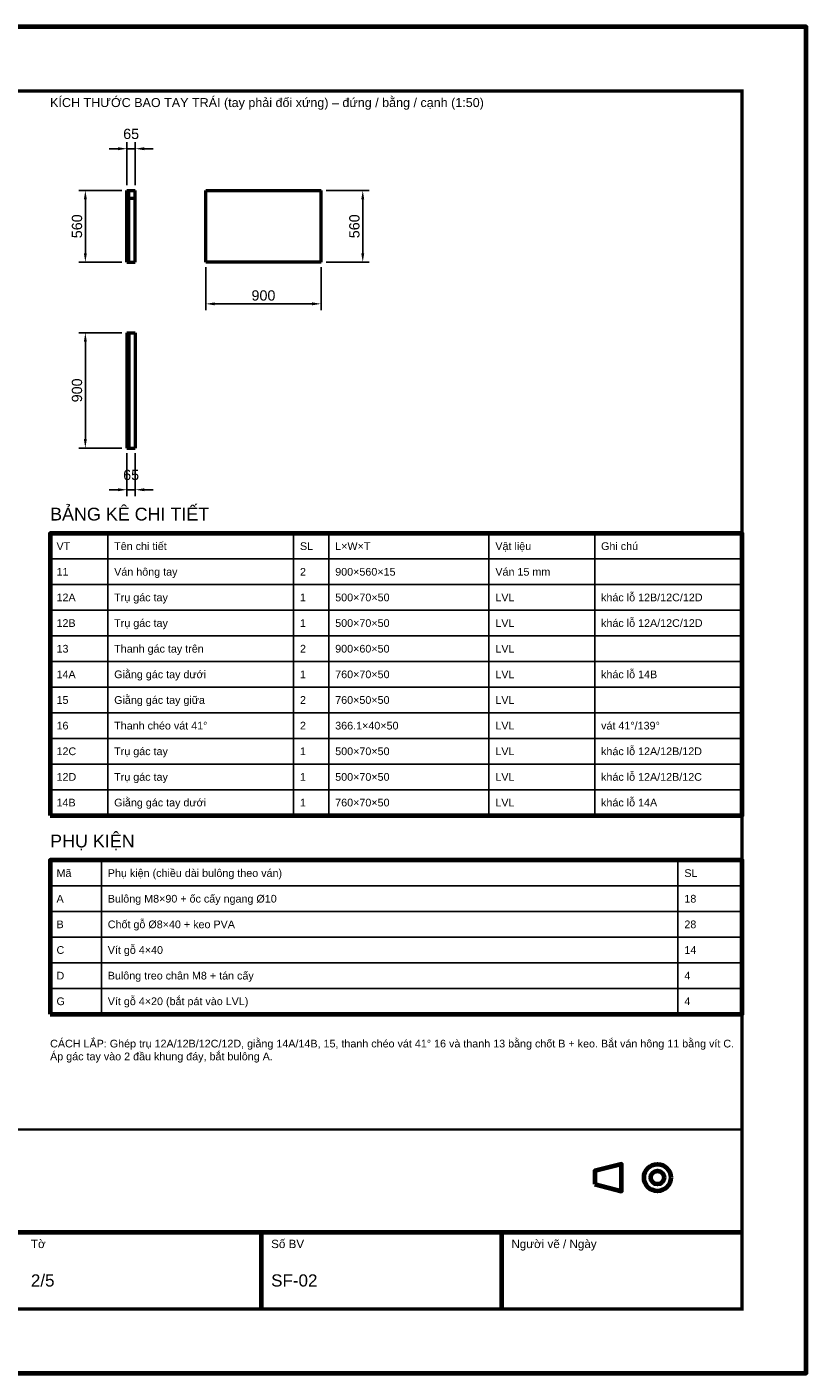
# Model space of a CAD drawing. Header units: millimetres. Extents: x 0 to 2970, y 0 to 2100.
# Tile 2 of 2: x 1754 to 2970, y 0 to 2100. Entities that reach past the tile are written whole.
import ezdxf
from ezdxf.enums import TextEntityAlignment as Align

# ---------------------------------------------------------------- set-up
doc = ezdxf.new("R2010")
doc.units = ezdxf.units.MM
doc.header["$LTSCALE"] = 10
for name, color, linetype, lineweight in [('0-KHUNG-BANVE', 7, 'CONTINUOUS', 70), ('1-NET-THAY', 7, 'CONTINUOUS', 50), ('3-KICH-THUOC', 1, 'CONTINUOUS', 18), ('6-CHU', 7, 'CONTINUOUS', 25), ('7-BANG-KE', 7, 'CONTINUOUS', 25)]:
    doc.layers.add(name, color=color, linetype=linetype, lineweight=lineweight)
doc.styles.add('VN', font='arial.ttf')
doc.dimstyles.new('A4', dxfattribs={"dimscale": 10, "dimtxt": 1.6, "dimasz": 1.4, "dimexe": 1, "dimexo": 0.8, "dimgap": 0.5, "dimtad": 1, "dimdec": 1, "dimtxsty": 'VN', "dimcen": 2.5, "dimclrd": 1, "dimclre": 1, "dimclrt": 7, "dimazin": 3, "dimtfac": 1, "dimtmove": 0, "dimatfit": 3})

msp = doc.modelspace()

# ---------------------------------------------------------------- linework, layer by layer
at = {"layer": '0-KHUNG-BANVE'}
for p, q in [((1370, 220), (2870, 220)), ((2120, 100), (2120, 220)), ((2495, 100), (2495, 220))]:
    msp.add_line(p, q, dxfattribs=at)
for points in [[(0, 0), (2970, 0), (2970, 2100), (0, 2100)], [(1790, 870), (2870, 870), (2870, 1310), (1790, 1310)], [(1790, 560), (2870, 560), (2870, 800), (1790, 800)], [(2640, 294.5), (2682, 284), (2682, 326), (2640, 315.5)]]:
    msp.add_lwpolyline(points, close=True, dxfattribs=at)
for points, const_width in [([(200, 100), (2870, 100), (2870, 2000), (200, 2000)], 5), ([(1370, 100), (2870, 100), (2870, 380), (1370, 380)], 4)]:
    msp.add_lwpolyline(points, close=True, dxfattribs=dict(at, const_width=const_width))
for radius in [21, 10.5]:
    msp.add_circle((2738, 305), radius, dxfattribs=at)
at = {"layer": '1-NET-THAY'}
for p, q in [((1910, 1845), (1913, 1845)), ((1910, 1733), (1910, 1845)), ((1913, 1733), (1913, 1845)), ((1913, 1845), (1923, 1845)), ((1913, 1833), (1923, 1833)), ((1923, 1833), (1923, 1845)), ((1923, 1733), (1923, 1833)), ((2033, 1733), (2033, 1845)), ((2033, 1845), (2213, 1845)), ((2213, 1733), (2213, 1845)), ((1910, 1733), (1913, 1733)), ((1913, 1733), (1923, 1733)), ((2213, 1733), (2033, 1733)), ((1910, 1623), (1910, 1443)), ((1910, 1623), (1913, 1623)), ((1913, 1623), (1913, 1443)), ((1913, 1623), (1923, 1623)), ((1923, 1623), (1923, 1443)), ((1910, 1443), (1913, 1443)), ((1913, 1443), (1923, 1443))]:
    msp.add_line(p, q, dxfattribs=at)
at = {"layer": '7-BANG-KE'}
for points in [[(1790, 1270), (1880, 1270), (1880, 1310), (1790, 1310)], [(1880, 1270), (2170, 1270), (2170, 1310), (1880, 1310)], [(2170, 1270), (2225, 1270), (2225, 1310), (2170, 1310)], [(2225, 1270), (2475, 1270), (2475, 1310), (2225, 1310)], [(2475, 1270), (2640, 1270), (2640, 1310), (2475, 1310)], [(2640, 1270), (2870, 1270), (2870, 1310), (2640, 1310)], [(1790, 1230), (1880, 1230), (1880, 1270), (1790, 1270)], [(1880, 1230), (2170, 1230), (2170, 1270), (1880, 1270)], [(2170, 1230), (2225, 1230), (2225, 1270), (2170, 1270)], [(2225, 1230), (2475, 1230), (2475, 1270), (2225, 1270)], [(2475, 1230), (2640, 1230), (2640, 1270), (2475, 1270)], [(2640, 1230), (2870, 1230), (2870, 1270), (2640, 1270)], [(1790, 1190), (1880, 1190), (1880, 1230), (1790, 1230)], [(1880, 1190), (2170, 1190), (2170, 1230), (1880, 1230)], [(2170, 1190), (2225, 1190), (2225, 1230), (2170, 1230)], [(2225, 1190), (2475, 1190), (2475, 1230), (2225, 1230)], [(2475, 1190), (2640, 1190), (2640, 1230), (2475, 1230)], [(2640, 1190), (2870, 1190), (2870, 1230), (2640, 1230)], [(1790, 1150), (1880, 1150), (1880, 1190), (1790, 1190)], [(1880, 1150), (2170, 1150), (2170, 1190), (1880, 1190)], [(2170, 1150), (2225, 1150), (2225, 1190), (2170, 1190)], [(2225, 1150), (2475, 1150), (2475, 1190), (2225, 1190)], [(2475, 1150), (2640, 1150), (2640, 1190), (2475, 1190)], [(2640, 1150), (2870, 1150), (2870, 1190), (2640, 1190)], [(1790, 1110), (1880, 1110), (1880, 1150), (1790, 1150)], [(1880, 1110), (2170, 1110), (2170, 1150), (1880, 1150)], [(2170, 1110), (2225, 1110), (2225, 1150), (2170, 1150)], [(2225, 1110), (2475, 1110), (2475, 1150), (2225, 1150)], [(2475, 1110), (2640, 1110), (2640, 1150), (2475, 1150)], [(2640, 1110), (2870, 1110), (2870, 1150), (2640, 1150)], [(1790, 1070), (1880, 1070), (1880, 1110), (1790, 1110)], [(1880, 1070), (2170, 1070), (2170, 1110), (1880, 1110)], [(2170, 1070), (2225, 1070), (2225, 1110), (2170, 1110)], [(2225, 1070), (2475, 1070), (2475, 1110), (2225, 1110)], [(2475, 1070), (2640, 1070), (2640, 1110), (2475, 1110)], [(2640, 1070), (2870, 1070), (2870, 1110), (2640, 1110)], [(1790, 1030), (1880, 1030), (1880, 1070), (1790, 1070)], [(1880, 1030), (2170, 1030), (2170, 1070), (1880, 1070)], [(2170, 1030), (2225, 1030), (2225, 1070), (2170, 1070)], [(2225, 1030), (2475, 1030), (2475, 1070), (2225, 1070)], [(2475, 1030), (2640, 1030), (2640, 1070), (2475, 1070)], [(2640, 1030), (2870, 1030), (2870, 1070), (2640, 1070)], [(1790, 990), (1880, 990), (1880, 1030), (1790, 1030)], [(1880, 990), (2170, 990), (2170, 1030), (1880, 1030)], [(2170, 990), (2225, 990), (2225, 1030), (2170, 1030)], [(2225, 990), (2475, 990), (2475, 1030), (2225, 1030)], [(2475, 990), (2640, 990), (2640, 1030), (2475, 1030)], [(2640, 990), (2870, 990), (2870, 1030), (2640, 1030)], [(1790, 950), (1880, 950), (1880, 990), (1790, 990)], [(1880, 950), (2170, 950), (2170, 990), (1880, 990)], [(2170, 950), (2225, 950), (2225, 990), (2170, 990)], [(2225, 950), (2475, 950), (2475, 990), (2225, 990)], [(2475, 950), (2640, 950), (2640, 990), (2475, 990)], [(2640, 950), (2870, 950), (2870, 990), (2640, 990)], [(1790, 910), (1880, 910), (1880, 950), (1790, 950)], [(1880, 910), (2170, 910), (2170, 950), (1880, 950)], [(2170, 910), (2225, 910), (2225, 950), (2170, 950)], [(2225, 910), (2475, 910), (2475, 950), (2225, 950)], [(2475, 910), (2640, 910), (2640, 950), (2475, 950)], [(2640, 910), (2870, 910), (2870, 950), (2640, 950)], [(1790, 870), (1880, 870), (1880, 910), (1790, 910)], [(1880, 870), (2170, 870), (2170, 910), (1880, 910)], [(2170, 870), (2225, 870), (2225, 910), (2170, 910)], [(2225, 870), (2475, 870), (2475, 910), (2225, 910)], [(2475, 870), (2640, 870), (2640, 910), (2475, 910)], [(2640, 870), (2870, 870), (2870, 910), (2640, 910)], [(1790, 760), (1870, 760), (1870, 800), (1790, 800)], [(1870, 760), (2770, 760), (2770, 800), (1870, 800)], [(2770, 760), (2870, 760), (2870, 800), (2770, 800)], [(1790, 720), (1870, 720), (1870, 760), (1790, 760)], [(1870, 720), (2770, 720), (2770, 760), (1870, 760)], [(2770, 720), (2870, 720), (2870, 760), (2770, 760)], [(1790, 680), (1870, 680), (1870, 720), (1790, 720)], [(1870, 680), (2770, 680), (2770, 720), (1870, 720)], [(2770, 680), (2870, 680), (2870, 720), (2770, 720)], [(1790, 640), (1870, 640), (1870, 680), (1790, 680)], [(1870, 640), (2770, 640), (2770, 680), (1870, 680)], [(2770, 640), (2870, 640), (2870, 680), (2770, 680)], [(1790, 600), (1870, 600), (1870, 640), (1790, 640)], [(1870, 600), (2770, 600), (2770, 640), (1870, 640)], [(2770, 600), (2870, 600), (2870, 640), (2770, 640)], [(1790, 560), (1870, 560), (1870, 600), (1790, 600)], [(1870, 560), (2770, 560), (2770, 600), (1870, 600)], [(2770, 560), (2870, 560), (2870, 600), (2770, 600)]]:
    msp.add_lwpolyline(points, close=True, dxfattribs=at)

# ---------------------------------------------------------------- texts
at = {"layer": '6-CHU', "style": 'VN'}
for s, height, p in [('KÍCH THƯỚC BAO TAY TRÁI (tay phải đối xứng) – đứng / bằng / cạnh (1:50)', 14, (1790, 1975)), ('Tờ', 13, (1760, 195)), ('Số BV', 13, (2135, 195)), ('Người vẽ / Ngày', 13, (2510, 195)), ('2/5', 19, (1760, 135)), ('SF-02', 19, (2135, 135))]:
    msp.add_text(s, height=height, dxfattribs=at).set_placement(p)
at = {"layer": '6-CHU', "insert": (1790, 520), "char_height": 12, "width": 1080, "attachment_point": 1, "style": 'VN'}
msp.add_mtext('CÁCH LẮP: Ghép trụ 12A/12B/12C/12D, giằng 14A/14B, 15, thanh chéo vát 41° 16 và thanh 13 bằng chốt B + keo. Bắt ván hông 11 bằng vít C. Áp gác tay vào 2 đầu khung đáy, bắt bulông A.', dxfattribs=at)
at = {"layer": '7-BANG-KE', "style": 'VN'}
for s, p in [('BẢNG KÊ CHI TIẾT', (1790, 1330)), ('PHỤ KIỆN', (1790, 820))]:
    msp.add_text(s, height=20, dxfattribs=at).set_placement(p)
for s, p in [('VT', (1800, 1290)), ('Tên chi tiết', (1890, 1290)), ('SL', (2180, 1290)), ('L×W×T', (2235, 1290)), ('Vật liệu', (2485, 1290)), ('Ghi chú', (2650, 1290)), ('11', (1800, 1250)), ('Ván hông tay', (1890, 1250)), ('2', (2180, 1250)), ('900×560×15', (2235, 1250)), ('Ván 15 mm', (2485, 1250)), ('Trụ gác tay', (1890, 1210)), ('khác lỗ 12B/12C/12D', (2650, 1210)), ('12A', (1800, 1210)), ('1', (2180, 1210)), ('500×70×50', (2235, 1210)), ('LVL', (2485, 1210)), ('12B', (1800, 1170)), ('Trụ gác tay', (1890, 1170)), ('1', (2180, 1170)), ('500×70×50', (2235, 1170)), ('LVL', (2485, 1170)), ('khác lỗ 12A/12C/12D', (2650, 1170)), ('13', (1800, 1130)), ('Thanh gác tay trên', (1890, 1130)), ('2', (2180, 1130)), ('900×60×50', (2235, 1130)), ('LVL', (2485, 1130)), ('14A', (1800, 1090)), ('Giằng gác tay dưới', (1890, 1090)), ('1', (2180, 1090)), ('760×70×50', (2235, 1090)), ('LVL', (2485, 1090)), ('khác lỗ 14B', (2650, 1090)), ('15', (1800, 1050)), ('Giằng gác tay giữa', (1890, 1050)), ('2', (2180, 1050)), ('760×50×50', (2235, 1050)), ('LVL', (2485, 1050)), ('16', (1800, 1010)), ('Thanh chéo vát 41°', (1890, 1010)), ('2', (2180, 1010)), ('366.1×40×50', (2235, 1010)), ('LVL', (2485, 1010)), ('vát 41°/139°', (2650, 1010)), ('12C', (1800, 970)), ('Trụ gác tay', (1890, 970)), ('1', (2180, 970)), ('500×70×50', (2235, 970)), ('LVL', (2485, 970)), ('khác lỗ 12A/12B/12D', (2650, 970)), ('12D', (1800, 930)), ('Trụ gác tay', (1890, 930)), ('1', (2180, 930)), ('500×70×50', (2235, 930)), ('LVL', (2485, 930)), ('khác lỗ 12A/12B/12C', (2650, 930)), ('14B', (1800, 890)), ('Giằng gác tay dưới', (1890, 890)), ('1', (2180, 890)), ('760×70×50', (2235, 890)), ('LVL', (2485, 890)), ('khác lỗ 14A', (2650, 890)), ('Mã', (1800, 780)), ('Phụ kiện (chiều dài bulông theo ván)', (1880, 780)), ('SL', (2780, 780)), ('A', (1800, 740)), ('Bulông M8×90 + ốc cấy ngang %%c10', (1880, 740)), ('18', (2780, 740)), ('B', (1800, 700)), ('Chốt gỗ %%c8×40 + keo PVA', (1880, 700)), ('28', (2780, 700)), ('C', (1800, 660)), ('Vít gỗ 4×40', (1880, 660)), ('14', (2780, 660)), ('D', (1800, 620)), ('Bulông treo chân M8 + tán cấy', (1880, 620)), ('4', (2780, 620)), ('Vít gỗ 4×20 (bắt pát vào LVL)', (1880, 580)), ('G', (1800, 580)), ('4', (2780, 580))]:
    msp.add_text(s, height=12, dxfattribs=at).set_placement(p, align=Align.MIDDLE_LEFT)

# ---------------------------------------------------------------- dimensions: what is measured, and where the dimension line sits
at = {"layer": '3-KICH-THUOC'}
for base, p1, p2 in [((1910, 1910), (1910, 1845), (1923, 1845)), ((2033, 1668), (2033, 1733), (2213, 1733)), ((1910, 1378), (1910, 1443), (1923, 1443))]:
    msp.add_linear_dim(base=base, p1=p1, p2=p2, dimstyle='A4', override={"dimlfac": 5}, dxfattribs=at).render()
for base, p1, p2 in [((1845, 1733), (1910, 1733), (1910, 1845)), ((2278, 1733), (2213, 1733), (2213, 1845)), ((1845, 1443), (1910, 1443), (1910, 1623))]:
    msp.add_linear_dim(base=base, p1=p1, p2=p2, angle=90, dimstyle='A4', override={"dimlfac": 5}, dxfattribs=at).render()

doc.saveas('drawing.dxf')
